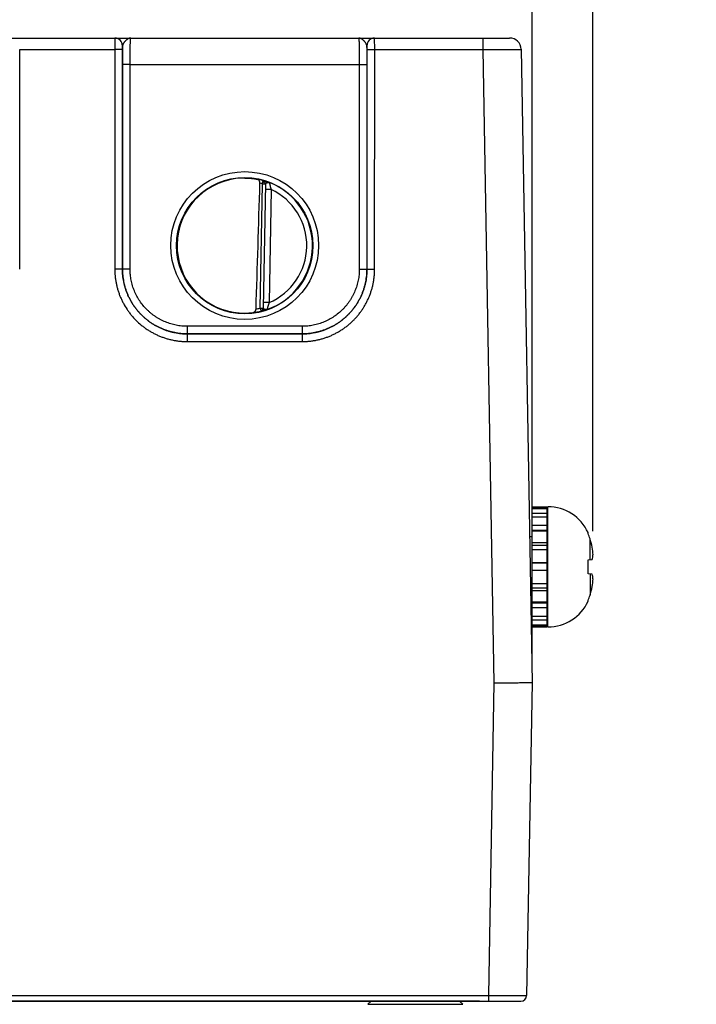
# Model space of a CAD drawing. Header units: inches. Extents: x 0 to 34, y 0 to 22.
# Tile 6 of 78: x 13.1 to 14.9, y 5.3 to 7.9. Entities that reach past the tile are written whole.
import ezdxf

# ---------------------------------------------------------------- set-up
doc = ezdxf.new("R2010")
doc.units = ezdxf.units.IN
doc.header["$LTSCALE"] = 1.87
doc.header["$MEASUREMENT"] = 0
doc.layers.get('0').update_dxf_attribs({"linetype": 'CONTINUOUS'})
doc.layers.add('DIMENSIONS', color=7, linetype='CONTINUOUS')
doc.styles.get("Standard").update_dxf_attribs({"font": 'txt', "width": 0.8})
doc.dimstyles.new('DIMSTYLE_1', dxfattribs={"dimtxt": 0.15625, "dimasz": 0.1875, "dimexe": 0.125, "dimexo": 0.0625, "dimgap": 0.09, "dimtad": 0, "dimtih": 1, "dimtoh": 1, "dimzin": 4, "dimdsep": 46, "dimtxsty": 'STANDARD', "dimblk": 'CLOSED', "dimblk1": 'CLOSED', "dimblk2": 'CLOSED', "dimcen": 0.09, "dimadec": 0, "dimazin": 0, "dimtfac": 1, "dimtofl": 0, "dimtmove": 0, "dimatfit": 3, "dimldrblk": 'CLOSED', "dimfxl": 1, "dimtolj": 1, "dimtzin": 4, "dimarcsym": 0})

# ---------------------------------------------------------------- blocks, each defined once
blk = doc.blocks.new('*D20')
at = {"layer": 'DIMENSIONS', "color": 2, "linetype": 'CONTINUOUS'}
for p, q in [((14.7447, 8.1365), (14.7447, 8.4806)), ((14.601, 8.0346), (14.7447, 8.1365)), ((14.601, 6.5164), (14.601, 8.0346))]:
    blk.add_line(p, q, dxfattribs=at)
at = {"layer": 'DIMENSIONS', "color": 2, "linetype": 'CONTINUOUS', "insert": (14.6666, 8.5587), "char_height": 0.15625, "width": 1.53125, "attachment_point": 1, "rotation": 90, "line_spacing_factor": 0.9}
blk.add_mtext('7.17{\\Ftxt.shx;\\W1.000000;\\H0.156250; }[182,2]', dxfattribs=at)
blk = doc.blocks.new('_CLOSED')
at = {"color": 0, "linetype": 'BYBLOCK'}
for p, q in [((0, 0), (-1, 0.167)), ((-1, 0.167), (-1, -0.167)), ((-1, -0.167), (0, 0)), ((-1, 0), (0, 0))]:
    blk.add_line(p, q, dxfattribs=at)
blk = doc.blocks.new('*D21')
at = {"layer": 'DIMENSIONS', "color": 2, "linetype": 'CONTINUOUS'}
blk.add_line((14.4415, 6.1822), (14.4415, 8.4806), dxfattribs=at)
at = {"layer": 'DIMENSIONS', "color": 2, "linetype": 'CONTINUOUS', "insert": (14.3634, 8.5587), "char_height": 0.15625, "width": 1.53125, "attachment_point": 1, "rotation": 90, "line_spacing_factor": 0.9}
blk.add_mtext('7.01{\\Ftxt.shx;\\W1.000000;\\H0.156250; }[178,1]', dxfattribs=at)

msp = doc.modelspace()

# ---------------------------------------------------------------- linework, layer by layer
at = {"color": 7, "linetype": 'CONTINUOUS'}
for p, q in [((10.3322, 7.8087), (14.3825, 7.8087)), ((13.3482, 7.8087), (13.348, 7.7784)), ((14.029, 7.7784), (14.0288, 7.8087)), ((14.3125, 7.8087), (14.3125, 7.7784)), ((13.0989, 7.2031), (13.099, 7.7784)), ((13.099, 7.7784), (13.348, 7.7784)), ((13.368, 7.7786), (13.348, 7.7784)), ((13.348, 7.7784), (13.3481, 7.2031)), ((13.3682, 7.7887), (13.368, 7.7786)), ((13.368, 7.7786), (13.3681, 7.2032)), ((13.3685, 7.7887), (13.3682, 7.7887)), ((13.3683, 7.7395), (13.3685, 7.7887)), ((14.0088, 7.7887), (14.0085, 7.7887)), ((14.0085, 7.7887), (14.0087, 7.7395)), ((14.009, 7.7786), (14.0088, 7.7887)), ((14.0089, 7.2032), (14.009, 7.7786)), ((14.009, 7.7786), (14.029, 7.7784)), ((14.0289, 7.2031), (14.029, 7.7784)), ((14.029, 7.7784), (14.3125, 7.7784)), ((14.3125, 7.7784), (14.3415, 6.1188)), ((14.4125, 7.7792), (14.4415, 6.1197)), ((13.3682, 7.2033), (13.3683, 7.7395)), ((13.3883, 7.7393), (13.3683, 7.7395)), ((13.3882, 7.2032), (13.3883, 7.7393)), ((13.3883, 7.7393), (13.9887, 7.7393)), ((13.9887, 7.7393), (14.0087, 7.7395)), ((13.9887, 7.7393), (13.9888, 7.2032)), ((14.0087, 7.7395), (14.0088, 7.2033)), ((13.7342, 7.4265), (13.7365, 7.4348)), ((13.7365, 7.4348), (13.7365, 7.4351)), ((13.7293, 7.1008), (13.7349, 7.4255)), ((13.7428, 7.4254), (13.7349, 7.4255)), ((13.7428, 7.4267), (13.7371, 7.1003)), ((13.7576, 7.4118), (13.7426, 7.4121)), ((13.7576, 7.4118), (13.7524, 7.1152)), ((13.3681, 7.2032), (13.3481, 7.2031)), ((13.3681, 7.2032), (13.3682, 7.2033)), ((13.3882, 7.2032), (13.3682, 7.2033)), ((13.9888, 7.2032), (14.0088, 7.2033)), ((14.0089, 7.2032), (14.0088, 7.2033)), ((14.0089, 7.2032), (14.0289, 7.2031)), ((13.7293, 7.1008), (13.7371, 7.1007)), ((13.7293, 7.1008), (13.7312, 7.0931)), ((13.7524, 7.1152), (13.7374, 7.1155)), ((13.7312, 7.0928), (13.7312, 7.0931)), ((13.8389, 7.0532), (13.5381, 7.0532)), ((13.5381, 7.0532), (13.5381, 7.0333)), ((13.8389, 7.0532), (13.8389, 7.0333)), ((13.5381, 7.0333), (13.8389, 7.0333)), ((13.8389, 7.0333), (13.5381, 7.0333)), ((13.5381, 7.0333), (13.5381, 7.0131)), ((13.8389, 7.0333), (13.8389, 7.0131)), ((13.5381, 7.0131), (13.8389, 7.0131)), ((14.4415, 6.5799), (14.4809, 6.5799)), ((14.4415, 6.265), (14.4415, 6.5799)), ((14.4415, 6.579), (14.4809, 6.579)), ((14.4415, 6.5756), (14.4809, 6.5756)), ((14.4415, 6.5637), (14.4809, 6.5637)), ((14.4809, 6.265), (14.4809, 6.5799)), ((14.4829, 6.265), (14.4829, 6.5799)), ((14.4415, 6.554), (14.4809, 6.554)), ((14.4415, 6.5316), (14.4809, 6.5316)), ((14.4415, 6.5189), (14.4809, 6.5189)), ((14.4415, 6.5166), (14.4809, 6.5166)), ((14.5881, 6.5104), (14.5881, 6.5122)), ((14.4415, 6.5012), (14.4348, 6.5012)), ((14.4415, 6.4865), (14.4809, 6.4865)), ((14.4415, 6.4796), (14.4809, 6.4796)), ((14.5933, 6.4413), (14.5933, 6.4964)), ((14.4415, 6.468), (14.4809, 6.468)), ((14.4415, 6.4337), (14.4809, 6.4337)), ((14.4415, 6.4335), (14.4809, 6.4335)), ((14.5881, 6.4407), (14.5989, 6.4419)), ((14.5881, 6.4042), (14.5881, 6.4407)), ((14.4415, 6.414), (14.4809, 6.414)), ((14.5989, 6.403), (14.5881, 6.4042)), ((14.5933, 6.4037), (14.5933, 6.3485)), ((14.4415, 6.3793), (14.4809, 6.3793)), ((14.4415, 6.3673), (14.4809, 6.3673)), ((14.4415, 6.3607), (14.4809, 6.3607)), ((14.4415, 6.3437), (14.4376, 6.3437)), ((14.4415, 6.3312), (14.4809, 6.3312)), ((14.4415, 6.3283), (14.4809, 6.3283)), ((14.5881, 6.3327), (14.5881, 6.3346)), ((14.4415, 6.3159), (14.4809, 6.3159)), ((14.4415, 6.2936), (14.4809, 6.2936)), ((14.4415, 6.2833), (14.4809, 6.2833)), ((14.4415, 6.2708), (14.4809, 6.2708)), ((14.4415, 6.2667), (14.4809, 6.2667)), ((14.4415, 6.265), (14.4809, 6.265)), ((14.3415, 6.1188), (14.3272, 5.2988)), ((14.4415, 6.1197), (14.4272, 5.2987)), ((7.5412, 5.2988), (14.3272, 5.2988)), ((14.3272, 5.2988), (14.3272, 5.284)), ((14.3272, 5.2988), (14.4272, 5.2987)), ((7.4562, 5.284), (14.4122, 5.284)), ((14.2838, 5.2839), (12.5423, 5.284)), ((14.0195, 5.2839), (14.0115, 5.276)), ((14.0196, 5.2839), (14.0115, 5.2759)), ((14.0115, 5.276), (14.0116, 5.276)), ((14.0115, 5.2759), (14.12, 5.2759)), ((14.12, 5.2759), (14.1511, 5.2759)), ((14.1511, 5.2759), (14.1999, 5.2759)), ((14.1999, 5.2759), (14.2596, 5.2759)), ((14.2516, 5.2839), (14.2596, 5.2759)), ((14.2516, 5.2839), (14.2596, 5.276)), ((14.2595, 5.276), (14.2596, 5.276)), ((14.2838, 5.2839), (14.2838, 5.284)), ((14.304, 5.2839), (14.2838, 5.2839)), ((14.304, 5.284), (14.304, 5.2839)), ((14.35, 5.284), (14.3502, 5.284))]:
    msp.add_line(p, q, dxfattribs=at)
for centre, radius in [((13.6885, 7.2648), 0.1937), ((13.6885, 7.2646), 0.1787)]:
    msp.add_circle(centre, radius, dxfattribs=at)
for centre, radius, start, end in [((13.3482, 7.7887), 0.02, 359.995, 89.995), ((13.3485, 7.7887), 0.02, 359.9949, 89.9948), ((14.0285, 7.7887), 0.02, 90.0052, 180.0051), ((14.0288, 7.7887), 0.02, 90.005, 180.005), ((14.3825, 7.7787), 0.03, 1, 90), ((13.6876, 7.2717), 0.1701, 89.6908, 97.6004), ((13.6885, 7.2647), 0.1768, 74.2378, 79.1727), ((13.7342, 7.4268), 0.00866, 359.0033, 74.2791), ((13.7342, 7.4265), 0.00866, 359.0004, 74.2463), ((-110.7613, 11.1438), 124.5451, 358.138646, 358.290337), ((13.6885, 7.2647), 0.1681, 74.2378, 76.2776), ((13.7351, 7.4264), 0.00771, 358.9975, 1.5841), ((13.6885, 7.2647), 0.1776, 289.2017, 68.7984), ((13.6885, 7.2647), 0.1626, 293.1447, 64.8553), ((13.6885, 7.2647), 0.1689, 280.096, 283.9697), ((13.7293, 7.1008), 0.00787, 283.9618, 358.9995), ((13.7293, 7.1004), 0.00787, 283.9293, 358.9961), ((13.6873, 7.2576), 0.1699, 260.3962, 270.3988), ((13.6874, 7.2536), 0.1659, 270.3796, 277.8481), ((13.6885, 7.2647), 0.1768, 277.0061, 283.9694), ((14.4829, 6.4643), 0.1157, 24.4946, 90), ((14.475, 6.5091), 0.00787, 318.2837, 360), ((14.4786, 6.462), 0.1197, 16.7008, 23.8214), ((14.3471, 6.4225), 0.257, 11.5946, 16.7105), ((14.4111, 6.444), 0.1902, 2.9646, 9.116), ((14.4111, 6.4009), 0.1902, 350.884, 357.0354), ((14.3471, 6.4224), 0.257, 343.2895, 348.4054), ((14.347, 6.4224), 0.2571, 347.6231, 348.4051), ((14.475, 6.3358), 0.00787, 0, 41.7163), ((14.4829, 6.3807), 0.1157, 270, 335.5054), ((14.4786, 6.3829), 0.1197, 336.1786, 343.2992), ((14.4122, 5.299), 0.015, 270.0029, 359), ((14.304, 5.2938), 0.00984, 269.9994, 274.3899)]:
    msp.add_arc(centre, radius, start, end, dxfattribs=at)
msp.add_ellipse((13.6885, 7.2647), major_axis=(0, 0.1771), ratio=1, start_param=0.132587, end_param=2.974099, dxfattribs=at)
for points, knots in [([(13.3898, 7.8087), (13.3896, 7.8087), (13.389, 7.8087), (13.3882, 7.8086), (13.3874, 7.8084), (13.3863, 7.8082), (13.3849, 7.8078), (13.3833, 7.807), (13.3817, 7.8061), (13.3801, 7.805), (13.3786, 7.8038), (13.3773, 7.8026), (13.3763, 7.8016), (13.3756, 7.8008), (13.3748, 7.8), (13.3741, 7.7992), (13.3734, 7.7984), (13.3727, 7.7975), (13.3721, 7.7966), (13.3715, 7.7958), (13.3709, 7.7949), (13.3704, 7.794), (13.3699, 7.7931), (13.3695, 7.7922), (13.3691, 7.7913), (13.3688, 7.7904), (13.3686, 7.7895), (13.3685, 7.789), (13.3685, 7.7887)], [0, 0, 0, 0, 0.026145, 0.052369, 0.078796, 0.105533, 0.160272, 0.217156, 0.276559, 0.33866, 0.403366, 0.470418, 0.504687, 0.53935, 0.574316, 0.609489, 0.644756, 0.679998, 0.715081, 0.749862, 0.784187, 0.8179, 0.850849, 0.88289, 0.913883, 0.943732, 0.97241, 1, 1, 1, 1]), ([(13.3883, 7.7393), (13.3883, 7.7416), (13.3883, 7.7461), (13.3883, 7.7528), (13.3883, 7.7594), (13.3884, 7.7658), (13.3884, 7.7719), (13.3885, 7.7778), (13.3886, 7.7832), (13.3887, 7.7882), (13.3888, 7.7921), (13.3889, 7.795), (13.389, 7.797), (13.389, 7.7988), (13.3891, 7.8005), (13.3892, 7.802), (13.3892, 7.8034), (13.3893, 7.8046), (13.3894, 7.8055), (13.3894, 7.8062), (13.3895, 7.8066), (13.3895, 7.807), (13.3895, 7.8073), (13.3896, 7.8076), (13.3896, 7.8079), (13.3896, 7.8081), (13.3897, 7.8083), (13.3897, 7.8084), (13.3897, 7.8085), (13.3897, 7.8085), (13.3898, 7.8086), (13.3898, 7.8086), (13.3898, 7.8087), (13.3898, 7.8087), (13.3898, 7.8087), (13.3898, 7.8087), (13.3898, 7.8087)], [0, 0, 0, 0, 0.098183, 0.195347, 0.290566, 0.382934, 0.471571, 0.555633, 0.634321, 0.706886, 0.772639, 0.802764, 0.830956, 0.857151, 0.881285, 0.903302, 0.92315, 0.940783, 0.95616, 0.962991, 0.969246, 0.974922, 0.980015, 0.984523, 0.988445, 0.991781, 0.994531, 0.995688, 0.9967, 0.99757, 0.998298, 0.998891, 0.999357, 0.999547, 0.999714, 1, 1, 1, 1]), ([(14.0085, 7.7887), (14.0085, 7.789), (14.0084, 7.7895), (14.0082, 7.7904), (14.0079, 7.7913), (14.0075, 7.7922), (14.0071, 7.7931), (14.0066, 7.794), (14.0061, 7.7949), (14.0055, 7.7958), (14.0049, 7.7966), (14.0042, 7.7975), (14.0036, 7.7984), (14.0027, 7.7995), (14.0017, 7.8006), (14.0007, 7.8016), (13.9997, 7.8026), (13.9984, 7.8038), (13.9969, 7.805), (13.9953, 7.8061), (13.9937, 7.807), (13.9921, 7.8078), (13.9907, 7.8082), (13.9896, 7.8084), (13.9888, 7.8086), (13.988, 7.8087), (13.9874, 7.8087), (13.9872, 7.8087)], [0, 0, 0, 0, 0.02756, 0.056265, 0.086138, 0.117123, 0.149138, 0.182091, 0.215819, 0.250145, 0.284922, 0.320003, 0.355245, 0.390514, 0.460648, 0.495311, 0.52958, 0.596633, 0.661341, 0.723438, 0.782841, 0.839731, 0.894462, 0.921202, 0.947637, 0.973866, 1, 1, 1, 1]), ([(13.9872, 7.8087), (13.9872, 7.8087), (13.9872, 7.8087), (13.9872, 7.8087), (13.9872, 7.8087), (13.9872, 7.8086), (13.9872, 7.8086), (13.9873, 7.8085), (13.9873, 7.8085), (13.9873, 7.8084), (13.9873, 7.8083), (13.9874, 7.8081), (13.9874, 7.8079), (13.9874, 7.8076), (13.9875, 7.8073), (13.9875, 7.807), (13.9875, 7.8066), (13.9876, 7.8062), (13.9876, 7.8055), (13.9877, 7.8046), (13.9878, 7.8034), (13.9878, 7.802), (13.9879, 7.8005), (13.988, 7.7988), (13.988, 7.797), (13.9881, 7.795), (13.9882, 7.7921), (13.9883, 7.7882), (13.9884, 7.7832), (13.9885, 7.7778), (13.9886, 7.7719), (13.9886, 7.7658), (13.9887, 7.7594), (13.9887, 7.7528), (13.9887, 7.7461), (13.9887, 7.7416), (13.9887, 7.7393)], [0, 0, 0, 0, 0.000286, 0.000453, 0.000643, 0.001109, 0.001702, 0.00243, 0.0033, 0.004312, 0.005469, 0.008219, 0.011555, 0.015477, 0.019985, 0.025078, 0.030754, 0.037009, 0.04384, 0.059217, 0.07685, 0.096698, 0.118715, 0.142849, 0.169044, 0.197236, 0.227361, 0.293114, 0.365679, 0.444367, 0.528429, 0.617066, 0.709434, 0.804653, 0.901817, 1, 1, 1, 1]), ([(14.3125, 7.7784), (14.3158, 7.7784), (14.3223, 7.7785), (14.332, 7.7785), (14.3415, 7.7786), (14.3507, 7.7786), (14.3595, 7.7787), (14.3679, 7.7787), (14.3746, 7.7788), (14.3796, 7.7788), (14.3832, 7.7789), (14.3866, 7.7789), (14.3898, 7.7789), (14.3928, 7.7789), (14.3956, 7.779), (14.3982, 7.779), (14.4007, 7.779), (14.4029, 7.779), (14.4046, 7.7791), (14.4058, 7.7791), (14.4067, 7.7791), (14.4075, 7.7791), (14.4082, 7.7791), (14.4089, 7.7791), (14.4095, 7.7791), (14.4101, 7.7791), (14.4106, 7.7791), (14.411, 7.7791), (14.4114, 7.7792), (14.4116, 7.7792), (14.4118, 7.7792), (14.4119, 7.7792), (14.412, 7.7792), (14.4122, 7.7792), (14.4123, 7.7792), (14.4123, 7.7792), (14.4124, 7.7792), (14.4124, 7.7792), (14.4125, 7.7792), (14.4125, 7.7792), (14.4125, 7.7792), (14.4125, 7.7792), (14.4125, 7.7792), (14.4125, 7.7792), (14.4125, 7.7792), (14.4125, 7.7792), (14.4125, 7.7792)], [0, 0, 0, 0, 0.098012, 0.195081, 0.290272, 0.382667, 0.471378, 0.55555, 0.634372, 0.671538, 0.707085, 0.74093, 0.772989, 0.803187, 0.83145, 0.857709, 0.881903, 0.903971, 0.923862, 0.932976, 0.941528, 0.949512, 0.956925, 0.963761, 0.970016, 0.975687, 0.980771, 0.985263, 0.989162, 0.990889, 0.992466, 0.993893, 0.995171, 0.996299, 0.997278, 0.998106, 0.998783, 0.999066, 0.999311, 0.999518, 0.999688, 0.99982, 0.999916, 0.999974, 0.999991, 1, 1, 1, 1]), ([(13.6885, 7.4418), (13.6916, 7.4418), (13.6976, 7.4416), (13.7063, 7.4408), (13.7143, 7.4397), (13.7193, 7.4388), (13.7217, 7.4383)], [0, 0, 0, 0, 0.277541, 0.53923, 0.781189, 1, 1, 1, 1]), ([(13.7284, 7.428), (13.7284, 7.4283), (13.7284, 7.429), (13.7283, 7.43), (13.7281, 7.431), (13.7279, 7.4319), (13.7276, 7.4328), (13.7272, 7.4339), (13.7266, 7.4348), (13.726, 7.4357), (13.7255, 7.4363), (13.7249, 7.4368), (13.7243, 7.4372), (13.7237, 7.4376), (13.7231, 7.4379), (13.7224, 7.4381), (13.7219, 7.4382), (13.7217, 7.4383)], [0, 0, 0, 0, 0.076188, 0.151509, 0.225275, 0.296991, 0.36635, 0.433206, 0.559366, 0.619072, 0.67681, 0.732881, 0.787617, 0.841362, 0.894459, 0.947237, 1, 1, 1, 1]), ([(13.7365, 7.4351), (13.7365, 7.4351), (13.7365, 7.4351), (13.7365, 7.4351), (13.7365, 7.4351), (13.7365, 7.4352), (13.7366, 7.4352), (13.7366, 7.4352), (13.7366, 7.4352), (13.7366, 7.4352), (13.7366, 7.4352), (13.7367, 7.4351), (13.7368, 7.4351), (13.7368, 7.4351), (13.7369, 7.4351), (13.737, 7.4351), (13.7372, 7.4351), (13.7375, 7.435), (13.7377, 7.4349), (13.7381, 7.4349), (13.7385, 7.4348), (13.7392, 7.4346), (13.7401, 7.4343), (13.7412, 7.4341), (13.7423, 7.4337), (13.7436, 7.4334), (13.7449, 7.4329), (13.7463, 7.4325), (13.7478, 7.432), (13.7491, 7.4315), (13.7502, 7.4311), (13.7513, 7.4307), (13.7522, 7.4304), (13.7527, 7.4302)], [0, 0, 0, 0, 0.000267, 0.000574, 0.000975, 0.001495, 0.002146, 0.002932, 0.003855, 0.004919, 0.00747, 0.010594, 0.014295, 0.01857, 0.023412, 0.028817, 0.041296, 0.055969, 0.072796, 0.091736, 0.112752, 0.160873, 0.216788, 0.280057, 0.350261, 0.427016, 0.509899, 0.598412, 0.692129, 0.790665, 0.84158, 0.893491, 1, 1, 1, 1]), ([(13.7428, 7.4267), (13.7428, 7.427), (13.7428, 7.4275), (13.7426, 7.4281), (13.7425, 7.4285), (13.7424, 7.4289), (13.7421, 7.4295), (13.7418, 7.4299), (13.7415, 7.4303), (13.7412, 7.4306), (13.7409, 7.4308), (13.7406, 7.431), (13.7402, 7.4312), (13.7399, 7.4313), (13.7395, 7.4313), (13.739, 7.4313), (13.7385, 7.4313), (13.738, 7.4311), (13.7376, 7.4309), (13.7373, 7.4307), (13.7369, 7.4305), (13.7365, 7.4302), (13.7362, 7.4299), (13.7359, 7.4296), (13.7356, 7.4292), (13.7353, 7.4288), (13.7349, 7.4282), (13.7345, 7.4274), (13.7343, 7.4268), (13.7342, 7.4265)], [0, 0, 0, 0, 0.069456, 0.103089, 0.135895, 0.16783, 0.198873, 0.258195, 0.28657, 0.314136, 0.341003, 0.367368, 0.393455, 0.419483, 0.445672, 0.47223, 0.526969, 0.555409, 0.584628, 0.614688, 0.645661, 0.67762, 0.710594, 0.744559, 0.779452, 0.815177, 0.851571, 0.925534, 1, 1, 1, 1]), ([(13.7342, 7.4265), (13.7343, 7.4264), (13.7345, 7.4263), (13.7347, 7.4262), (13.7348, 7.426), (13.7349, 7.4259), (13.7349, 7.4257), (13.7349, 7.4256), (13.7349, 7.4255)], [0, 0, 0, 0, 0.249784, 0.499547, 0.624708, 0.74984, 0.874934, 1, 1, 1, 1]), ([(13.7428, 7.4267), (13.7428, 7.4267), (13.7428, 7.4268), (13.7429, 7.427), (13.743, 7.4272), (13.7431, 7.4274), (13.7433, 7.4276), (13.7434, 7.4278), (13.7436, 7.4279), (13.7439, 7.4282), (13.7443, 7.4284), (13.7447, 7.4286), (13.745, 7.4288), (13.7453, 7.4289), (13.7457, 7.4291), (13.746, 7.4293), (13.7464, 7.4294), (13.7468, 7.4295), (13.7472, 7.4297), (13.7476, 7.4298), (13.7481, 7.43), (13.7486, 7.4301), (13.7492, 7.4303), (13.7496, 7.4303), (13.7499, 7.4304), (13.7502, 7.4304), (13.7505, 7.4305), (13.7508, 7.4305), (13.7512, 7.4305), (13.7516, 7.4305), (13.7519, 7.4304), (13.7522, 7.4304), (13.7523, 7.4303), (13.7525, 7.4303), (13.7527, 7.4302), (13.7527, 7.4302)], [0, 0, 0, 0, 0.017515, 0.035215, 0.053583, 0.073058, 0.093895, 0.116231, 0.140133, 0.165621, 0.221283, 0.251385, 0.282865, 0.315572, 0.349362, 0.384106, 0.419701, 0.456073, 0.493087, 0.530499, 0.568085, 0.643132, 0.680434, 0.717622, 0.754708, 0.773106, 0.791328, 0.827169, 0.862246, 0.896557, 0.930292, 0.947336, 0.964742, 0.982388, 1, 1, 1, 1]), ([(13.7527, 7.4302), (13.7527, 7.4302), (13.7527, 7.4302), (13.7528, 7.4301), (13.7528, 7.4299), (13.7528, 7.4297), (13.7529, 7.4295), (13.753, 7.429), (13.7531, 7.4284), (13.7533, 7.4276), (13.7535, 7.427), (13.7536, 7.4264), (13.7537, 7.4259), (13.7539, 7.4253), (13.7541, 7.4246), (13.7543, 7.4238), (13.7545, 7.4228), (13.7548, 7.4219), (13.755, 7.4209), (13.7553, 7.4197), (13.7557, 7.4184), (13.756, 7.4174), (13.7563, 7.4163), (13.7568, 7.4145), (13.7573, 7.4129), (13.7576, 7.4118)], [0, 0, 0, 0, 0.002387, 0.007692, 0.015874, 0.026864, 0.040586, 0.056934, 0.097053, 0.146195, 0.173808, 0.203253, 0.234398, 0.267105, 0.301239, 0.33667, 0.410962, 0.449592, 0.489073, 0.570216, 0.653693, 0.696114, 0.7389, 0.825314, 1, 1, 1, 1]), ([(13.3481, 7.2031), (13.3481, 7.2), (13.3483, 7.1937), (13.3489, 7.1844), (13.3501, 7.1752), (13.3517, 7.166), (13.3537, 7.1569), (13.3562, 7.1479), (13.3591, 7.1391), (13.3625, 7.1303), (13.3663, 7.1218), (13.3719, 7.1107), (13.3783, 7.1), (13.3854, 7.0899), (13.3931, 7.0801), (13.4035, 7.0685), (13.4151, 7.0581), (13.4249, 7.0504), (13.4325, 7.0451), (13.4404, 7.0401), (13.4485, 7.0355), (13.4568, 7.0313), (13.4654, 7.0275), (13.4741, 7.0242), (13.4829, 7.0212), (13.4919, 7.0187), (13.501, 7.0167), (13.5102, 7.0151), (13.5195, 7.014), (13.5288, 7.0133), (13.535, 7.0131), (13.5381, 7.0131)], [0, 0, 0, 0, 0.031251, 0.062502, 0.093754, 0.125005, 0.156256, 0.187507, 0.218758, 0.25001, 0.281261, 0.312513, 0.374997, 0.406248, 0.4375, 0.499985, 0.562469, 0.593721, 0.624973, 0.656225, 0.687477, 0.718729, 0.749982, 0.781234, 0.812486, 0.843738, 0.874991, 0.906243, 0.937495, 0.968748, 1, 1, 1, 1]), ([(13.3681, 7.2032), (13.3681, 7.2005), (13.3682, 7.1949), (13.3688, 7.1866), (13.3699, 7.1783), (13.3713, 7.1701), (13.3731, 7.1619), (13.3754, 7.1539), (13.378, 7.146), (13.381, 7.1382), (13.3844, 7.1305), (13.3881, 7.1231), (13.3922, 7.1158), (13.3967, 7.1088), (13.4015, 7.102), (13.4066, 7.0954), (13.4121, 7.0891), (13.4179, 7.083), (13.4239, 7.0773), (13.4302, 7.0718), (13.4368, 7.0667), (13.4436, 7.0619), (13.4507, 7.0574), (13.4579, 7.0533), (13.4654, 7.0495), (13.473, 7.0462), (13.4808, 7.0432), (13.4887, 7.0405), (13.4968, 7.0383), (13.5049, 7.0365), (13.5132, 7.0351), (13.5214, 7.0341), (13.5298, 7.0334), (13.5353, 7.0333), (13.5381, 7.0333)], [0, 0, 0, 0, 0.03125, 0.062499, 0.093749, 0.124999, 0.156248, 0.187498, 0.218748, 0.249997, 0.281247, 0.312497, 0.343747, 0.374996, 0.406246, 0.437496, 0.468746, 0.499996, 0.531246, 0.562496, 0.593746, 0.624996, 0.656246, 0.687496, 0.718746, 0.749996, 0.781247, 0.812497, 0.843747, 0.874998, 0.906248, 0.937499, 0.968749, 1, 1, 1, 1]), ([(13.5381, 7.0333), (13.5354, 7.0333), (13.5298, 7.0335), (13.5215, 7.0341), (13.5132, 7.0351), (13.505, 7.0365), (13.4968, 7.0384), (13.4888, 7.0406), (13.4808, 7.0432), (13.4731, 7.0462), (13.4654, 7.0496), (13.458, 7.0533), (13.4507, 7.0575), (13.4437, 7.0619), (13.4368, 7.0667), (13.4303, 7.0719), (13.4239, 7.0773), (13.4179, 7.0831), (13.4121, 7.0891), (13.4067, 7.0954), (13.4016, 7.102), (13.3968, 7.1089), (13.3923, 7.1159), (13.3882, 7.1232), (13.3844, 7.1306), (13.381, 7.1383), (13.378, 7.146), (13.3754, 7.154), (13.3732, 7.162), (13.3714, 7.1702), (13.37, 7.1784), (13.3689, 7.1867), (13.3683, 7.195), (13.3682, 7.2006), (13.3682, 7.2033)], [0, 0, 0, 0, 0.03125, 0.062501, 0.093751, 0.125001, 0.156251, 0.187502, 0.218752, 0.250002, 0.281252, 0.312502, 0.343752, 0.375002, 0.406252, 0.437502, 0.468752, 0.500002, 0.531252, 0.562502, 0.593752, 0.625002, 0.656252, 0.687501, 0.718751, 0.750001, 0.781251, 0.812501, 0.843751, 0.875001, 0.90625, 0.9375, 0.96875, 1, 1, 1, 1]), ([(13.5381, 7.0532), (13.5369, 7.0532), (13.5345, 7.0532), (13.5308, 7.0533), (13.5271, 7.0535), (13.5222, 7.054), (13.5161, 7.0547), (13.5089, 7.056), (13.5017, 7.0576), (13.4946, 7.0596), (13.4876, 7.0619), (13.4807, 7.0645), (13.474, 7.0675), (13.4674, 7.0708), (13.461, 7.0744), (13.4548, 7.0784), (13.4488, 7.0826), (13.4429, 7.0872), (13.4374, 7.092), (13.4303, 7.0987), (13.422, 7.1078), (13.4132, 7.1197), (13.4057, 7.1323), (13.4004, 7.1434), (13.3969, 7.1526), (13.3946, 7.1596), (13.3926, 7.1667), (13.391, 7.1739), (13.3897, 7.1811), (13.389, 7.1872), (13.3886, 7.1921), (13.3883, 7.1958), (13.3882, 7.1995), (13.3882, 7.2019), (13.3882, 7.2032)], [0, 0, 0, 0, 0.015627, 0.031255, 0.046883, 0.06251, 0.093763, 0.125015, 0.156268, 0.18752, 0.218773, 0.250025, 0.281278, 0.31253, 0.343783, 0.375035, 0.406287, 0.437539, 0.468792, 0.500044, 0.562529, 0.625014, 0.687499, 0.749983, 0.781235, 0.812486, 0.843738, 0.874989, 0.906241, 0.937492, 0.953119, 0.968746, 0.984373, 1, 1, 1, 1]), ([(14.0088, 7.2033), (14.0088, 7.2006), (14.0087, 7.195), (14.0081, 7.1867), (14.007, 7.1784), (14.0056, 7.1702), (14.0038, 7.162), (14.0016, 7.154), (13.999, 7.146), (13.996, 7.1383), (13.9926, 7.1306), (13.9888, 7.1232), (13.9847, 7.1159), (13.9802, 7.1089), (13.9754, 7.102), (13.9703, 7.0954), (13.9649, 7.0891), (13.9591, 7.0831), (13.9531, 7.0773), (13.9467, 7.0719), (13.9402, 7.0667), (13.9333, 7.0619), (13.9263, 7.0575), (13.919, 7.0533), (13.9116, 7.0496), (13.9039, 7.0462), (13.8962, 7.0432), (13.8882, 7.0406), (13.8802, 7.0384), (13.872, 7.0365), (13.8638, 7.0351), (13.8555, 7.0341), (13.8472, 7.0335), (13.8416, 7.0333), (13.8389, 7.0333)], [0, 0, 0, 0, 0.03125, 0.0625, 0.09375, 0.124999, 0.156249, 0.187499, 0.218749, 0.249999, 0.281249, 0.312499, 0.343748, 0.374998, 0.406248, 0.437498, 0.468748, 0.499998, 0.531248, 0.562498, 0.593748, 0.624998, 0.656248, 0.687498, 0.718748, 0.749998, 0.781248, 0.812498, 0.843749, 0.874999, 0.906249, 0.937499, 0.96875, 1, 1, 1, 1]), ([(13.8389, 7.0333), (13.8417, 7.0333), (13.8472, 7.0334), (13.8556, 7.0341), (13.8638, 7.0351), (13.8721, 7.0365), (13.8802, 7.0383), (13.8883, 7.0405), (13.8962, 7.0432), (13.904, 7.0462), (13.9116, 7.0495), (13.9191, 7.0533), (13.9263, 7.0574), (13.9334, 7.0619), (13.9402, 7.0667), (13.9468, 7.0718), (13.9531, 7.0773), (13.9591, 7.083), (13.9649, 7.0891), (13.9704, 7.0954), (13.9755, 7.102), (13.9803, 7.1088), (13.9848, 7.1158), (13.9889, 7.1231), (13.9926, 7.1305), (13.996, 7.1382), (13.999, 7.146), (14.0016, 7.1539), (14.0039, 7.1619), (14.0057, 7.1701), (14.0071, 7.1783), (14.0081, 7.1866), (14.0088, 7.1949), (14.0089, 7.2005), (14.0089, 7.2032)], [0, 0, 0, 0, 0.031251, 0.062501, 0.093752, 0.125002, 0.156253, 0.187503, 0.218753, 0.250004, 0.281254, 0.312504, 0.343754, 0.375004, 0.406254, 0.437504, 0.468754, 0.500004, 0.531254, 0.562504, 0.593754, 0.625004, 0.656253, 0.687503, 0.718753, 0.750003, 0.781252, 0.812502, 0.843752, 0.875001, 0.906251, 0.937501, 0.96875, 1, 1, 1, 1]), ([(13.9888, 7.2032), (13.9888, 7.2019), (13.9888, 7.1995), (13.9887, 7.1958), (13.9884, 7.1921), (13.988, 7.1872), (13.9873, 7.1811), (13.986, 7.1739), (13.9844, 7.1667), (13.9824, 7.1596), (13.9801, 7.1526), (13.9775, 7.1457), (13.9745, 7.139), (13.9712, 7.1324), (13.9676, 7.126), (13.9636, 7.1198), (13.9594, 7.1138), (13.9548, 7.108), (13.95, 7.1024), (13.9433, 7.0953), (13.9342, 7.087), (13.9223, 7.0782), (13.9097, 7.0707), (13.8986, 7.0654), (13.8894, 7.0619), (13.8824, 7.0596), (13.8753, 7.0576), (13.8681, 7.056), (13.8609, 7.0547), (13.8548, 7.054), (13.8499, 7.0535), (13.8462, 7.0533), (13.8425, 7.0532), (13.8401, 7.0532), (13.8389, 7.0532)], [0, 0, 0, 0, 0.015627, 0.031254, 0.046881, 0.062508, 0.093759, 0.125011, 0.156262, 0.187514, 0.218765, 0.250017, 0.281269, 0.31252, 0.343772, 0.375024, 0.406276, 0.437528, 0.46878, 0.500032, 0.562517, 0.625003, 0.687488, 0.749975, 0.781227, 0.81248, 0.843732, 0.874985, 0.906237, 0.93749, 0.953117, 0.968745, 0.984373, 1, 1, 1, 1]), ([(13.8389, 7.0131), (13.842, 7.0131), (13.8482, 7.0133), (13.8575, 7.014), (13.8668, 7.0151), (13.876, 7.0167), (13.8851, 7.0187), (13.8941, 7.0212), (13.9029, 7.0242), (13.9116, 7.0275), (13.9202, 7.0313), (13.9285, 7.0355), (13.9366, 7.0401), (13.9445, 7.0451), (13.9521, 7.0504), (13.9595, 7.0562), (13.9665, 7.0623), (13.9733, 7.0687), (13.9797, 7.0755), (13.9858, 7.0825), (13.9916, 7.0899), (13.9969, 7.0975), (14.0019, 7.1054), (14.0065, 7.1135), (14.0107, 7.1218), (14.0145, 7.1303), (14.0179, 7.1391), (14.0208, 7.1479), (14.0233, 7.1569), (14.0253, 7.166), (14.0269, 7.1752), (14.0281, 7.1844), (14.0287, 7.1937), (14.0289, 7.2), (14.0289, 7.2031)], [0, 0, 0, 0, 0.031251, 0.062501, 0.093752, 0.125002, 0.156253, 0.187503, 0.218754, 0.250004, 0.281255, 0.312505, 0.343755, 0.375006, 0.406256, 0.437506, 0.468756, 0.500006, 0.531256, 0.562506, 0.593756, 0.625006, 0.656255, 0.687505, 0.718755, 0.750004, 0.781254, 0.812503, 0.843753, 0.875002, 0.906252, 0.937501, 0.968751, 1, 1, 1, 1]), ([(13.7101, 7.0892), (13.7105, 7.0893), (13.7113, 7.0895), (13.7122, 7.0898), (13.7129, 7.0901), (13.7136, 7.0904), (13.7142, 7.0909), (13.7148, 7.0913), (13.7154, 7.0919), (13.7159, 7.0925), (13.7164, 7.0932), (13.7169, 7.0939), (13.7173, 7.0947), (13.7176, 7.0956), (13.718, 7.0968), (13.7181, 7.0978), (13.7181, 7.0984)], [0, 0, 0, 0, 0.111901, 0.167869, 0.224091, 0.280795, 0.338235, 0.396681, 0.456407, 0.517684, 0.580758, 0.645831, 0.713023, 0.782336, 0.853604, 1, 1, 1, 1]), ([(13.7469, 7.097), (13.7468, 7.0969), (13.7466, 7.0969), (13.7463, 7.0968), (13.746, 7.0968), (13.7457, 7.0968), (13.7453, 7.0967), (13.7449, 7.0967), (13.7445, 7.0967), (13.7441, 7.0968), (13.7437, 7.0968), (13.7433, 7.0969), (13.7429, 7.097), (13.7425, 7.0971), (13.7421, 7.0972), (13.7417, 7.0973), (13.7413, 7.0974), (13.7409, 7.0976), (13.7405, 7.0977), (13.7402, 7.0978), (13.7398, 7.098), (13.7395, 7.0981), (13.7392, 7.0983), (13.7389, 7.0984), (13.7386, 7.0986), (13.7383, 7.0987), (13.7381, 7.0989), (13.7379, 7.0991), (13.7377, 7.0992), (13.7375, 7.0994), (13.7374, 7.0996), (13.7373, 7.0997), (13.7372, 7.0999), (13.7371, 7.1001), (13.7371, 7.1002), (13.7371, 7.1003)], [0, 0, 0, 0, 0.037161, 0.055691, 0.07401, 0.110297, 0.146815, 0.183806, 0.221152, 0.258697, 0.296308, 0.333996, 0.371783, 0.409616, 0.44738, 0.484868, 0.521896, 0.558368, 0.594192, 0.629235, 0.663357, 0.696413, 0.72827, 0.758833, 0.788018, 0.815725, 0.841865, 0.866395, 0.889319, 0.910677, 0.930549, 0.949083, 0.966541, 0.98335, 1, 1, 1, 1]), ([(13.7524, 7.1152), (13.752, 7.1141), (13.7515, 7.1126), (13.7509, 7.1107), (13.7506, 7.1097), (13.7503, 7.1087), (13.7499, 7.1074), (13.7495, 7.1062), (13.7492, 7.1052), (13.7489, 7.1043), (13.7487, 7.1034), (13.7484, 7.1025), (13.7483, 7.1019), (13.7481, 7.1013), (13.7479, 7.1007), (13.7478, 7.1002), (13.7476, 7.0995), (13.7473, 7.0986), (13.7471, 7.0977), (13.7469, 7.0972), (13.7469, 7.097)], [0, 0, 0, 0, 0.174687, 0.261102, 0.303887, 0.346309, 0.429786, 0.510929, 0.55041, 0.589041, 0.663332, 0.698764, 0.732897, 0.765605, 0.796749, 0.826194, 0.853807, 0.902948, 0.973135, 1, 1, 1, 1]), ([(13.7469, 7.097), (13.7464, 7.0968), (13.7453, 7.0964), (13.7437, 7.0959), (13.7421, 7.0955), (13.7407, 7.095), (13.7393, 7.0946), (13.738, 7.0943), (13.7368, 7.094), (13.7357, 7.0937), (13.7347, 7.0934), (13.7338, 7.0932), (13.7331, 7.0931), (13.7326, 7.093), (13.7323, 7.0929), (13.7321, 7.0929), (13.7318, 7.0928), (13.7317, 7.0928), (13.7315, 7.0928), (13.7315, 7.0928), (13.7314, 7.0928), (13.7313, 7.0928), (13.7313, 7.0928), (13.7312, 7.0928), (13.7312, 7.0928), (13.7312, 7.0928), (13.7312, 7.0928), (13.7312, 7.0928), (13.7312, 7.0928), (13.7312, 7.0928), (13.7312, 7.0928), (13.7312, 7.0928), (13.7312, 7.0928)], [0, 0, 0, 0, 0.106342, 0.209026, 0.307451, 0.401129, 0.489643, 0.572502, 0.649262, 0.719515, 0.782822, 0.838783, 0.887002, 0.908076, 0.92706, 0.943916, 0.95861, 0.971105, 0.976518, 0.981368, 0.985651, 0.98936, 0.992494, 0.995056, 0.996124, 0.997051, 0.99784, 0.998493, 0.999016, 0.999419, 0.999728, 1, 1, 1, 1]), ([(13.5381, 7.0333), (13.5381, 7.0333), (13.5381, 7.0333), (13.5381, 7.0333), (13.5381, 7.0333), (13.5381, 7.0333), (13.5381, 7.0333), (13.5381, 7.0333), (13.5381, 7.0333), (13.5381, 7.0333)], [0, 0, 0, 0, 0.119135, 0.228998, 0.344582, 0.473202, 0.608101, 0.740933, 1, 1, 1, 1]), ([(13.8389, 7.0333), (13.8389, 7.0333), (13.8389, 7.0333), (13.8389, 7.0333), (13.8389, 7.0333), (13.8389, 7.0333), (13.8389, 7.0333), (13.8389, 7.0333), (13.8389, 7.0333), (13.8389, 7.0333)], [0, 0, 0, 0, 0.118747, 0.227775, 0.34281, 0.471644, 0.60715, 0.740439, 1, 1, 1, 1]), ([(14.5989, 6.4419), (14.5994, 6.4439), (14.6003, 6.4478), (14.6009, 6.4519), (14.601, 6.4539)], [0, 0, 0, 0, 0.504909, 1, 1, 1, 1]), ([(14.601, 6.3911), (14.6009, 6.3931), (14.6003, 6.3971), (14.5994, 6.4011), (14.5989, 6.403)], [0, 0, 0, 0, 0.495091, 1, 1, 1, 1]), ([(14.3415, 6.1188), (14.348, 6.1188), (14.3577, 6.1188), (14.3704, 6.1188), (14.3796, 6.1189), (14.3885, 6.1189), (14.3969, 6.1189), (14.4047, 6.119), (14.412, 6.1191), (14.4176, 6.1191), (14.4218, 6.1192), (14.4246, 6.1192), (14.4272, 6.1192), (14.4296, 6.1193), (14.4318, 6.1193), (14.4338, 6.1193), (14.4353, 6.1194), (14.4364, 6.1194), (14.4372, 6.1194), (14.4379, 6.1194), (14.4385, 6.1195), (14.4391, 6.1195), (14.4396, 6.1195), (14.44, 6.1195), (14.4404, 6.1195), (14.4407, 6.1196), (14.4409, 6.1196), (14.441, 6.1196), (14.4411, 6.1196), (14.4412, 6.1196), (14.4413, 6.1196), (14.4413, 6.1196), (14.4414, 6.1196), (14.4414, 6.1196), (14.4415, 6.1197), (14.4415, 6.1197), (14.4415, 6.1197), (14.4415, 6.1197)], [0, 0, 0, 0, 0.195058, 0.290238, 0.382623, 0.471324, 0.555487, 0.634302, 0.707008, 0.772906, 0.803101, 0.831361, 0.857619, 0.88181, 0.903877, 0.923767, 0.941431, 0.949415, 0.956827, 0.963664, 0.96992, 0.975591, 0.980676, 0.98517, 0.989072, 0.992378, 0.993808, 0.995089, 0.99622, 0.997201, 0.998033, 0.998394, 0.998718, 0.999259, 0.999659, 0.999911, 1, 1, 1, 1])]:
    msp.add_open_spline(points, degree=3, knots=knots, dxfattribs=at)

# ---------------------------------------------------------------- dimensions: what is measured, and where the dimension line sits
at = {"layer": 'DIMENSIONS', "color": 2, "linetype": 'CONTINUOUS'}
for feature_location, offset, dtype, origin, picture, middle in [((14.601, 6.5164), (0.1437, 1.9642), 0, (7.4279, 6.4539), '*D20', (14.7447, 9.3243)), ((14.4415, 6.1822), (0, 2.2984), 1, (7.4279, 6.1197), '*D21', (14.4415, 9.3243))]:
    dim = msp.add_ordinate_dim(feature_location=feature_location, offset=offset, dtype=dtype, origin=origin, dimstyle='DIMSTYLE_1', override={"dimtad": 1, "dimtih": 0, "dimtoh": 0}, dxfattribs=at)
    dim.commit()
    dim.dimension.update_dxf_attribs({"geometry": picture, "text_midpoint": middle})

doc.saveas('drawing.dxf')
